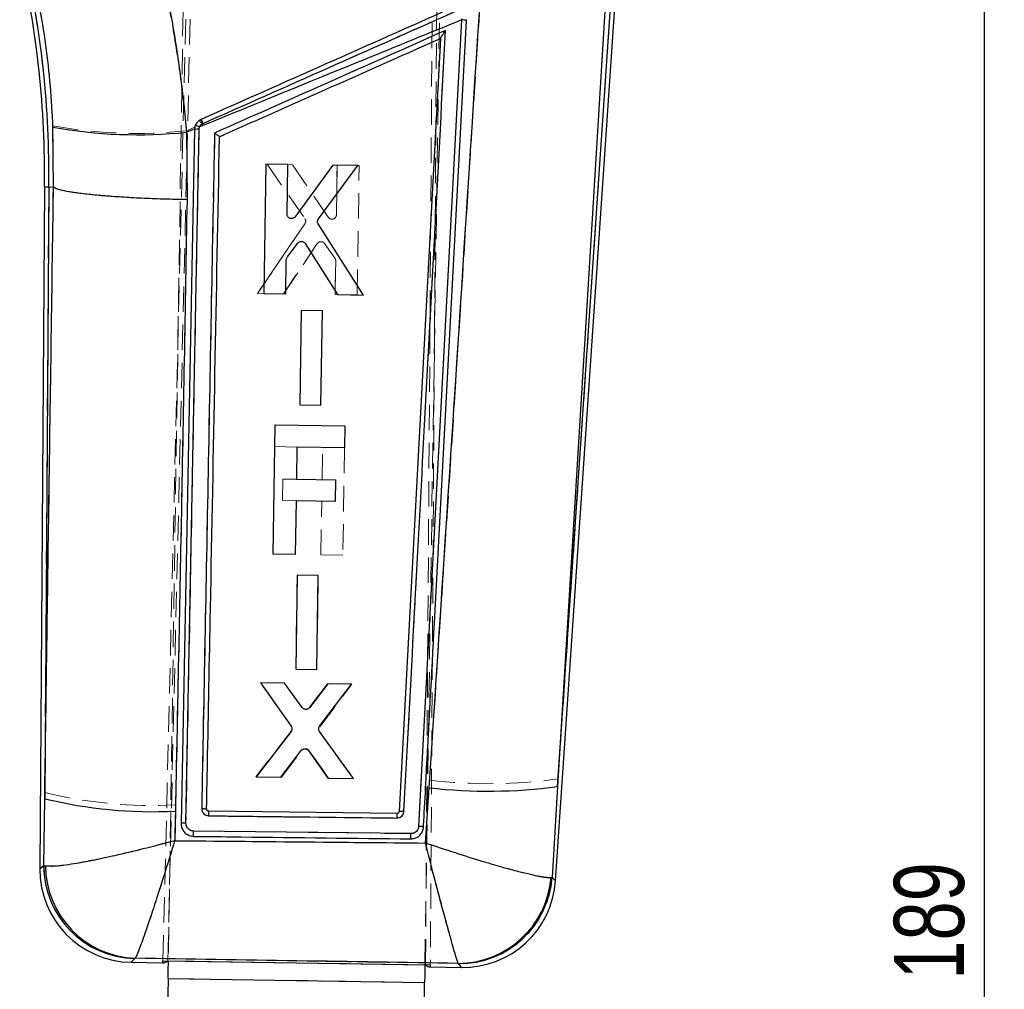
# Model space of a CAD drawing. Header units: millimetres. Extents: x 37 to 389, y 20 to 288.
# Tile 15 of 20: x 167 to 216, y 201 to 249. Entities that reach past the tile are written whole.
import ezdxf

# ---------------------------------------------------------------- set-up
doc = ezdxf.new("R2010")
doc.units = ezdxf.units.MM
doc.linetypes.add('HIDDEN', pattern=[1.905, 1.27, -0.635])
doc.layers.add('FORMATO', color=179, linetype='Continuous')
doc.styles.add('SLDTEXTSTYLE0', font='TXT', dxfattribs={"width": 0.75})
doc.dimstyles.new('SLDDIMSTYLE1', dxfattribs={"dimtxt": 3.5, "dimasz": 3.302, "dimexe": 0, "dimexo": 0.0625, "dimgap": 0.875, "dimtad": 1, "dimdec": 0, "dimlfac": 1.25, "dimrnd": 1e-09, "dimzin": 12, "dimdsep": 46, "dimtxsty": 'SLDTEXTSTYLE0', "dimsah": 1, "dimcen": 0.09, "dimadec": 0, "dimazin": 3, "dimtfac": 1, "dimtdec": 0, "dimtofl": 0, "dimtmove": 0, "dimatfit": 3, "dimfxl": 0, "dimfrac": 2, "dimtolj": 1, "dimtzin": 12, "dimarcsym": 0})

# ---------------------------------------------------------------- blocks, each defined once
blk = doc.blocks.new('_D_2')
at = {"layer": 'FORMATO'}
for p, q in [((182.514, 282.582), (216.463, 282.582)), ((215.463, 282.582), (215.463, 131.434)), ((179.526, 131.434), (216.463, 131.434))]:
    blk.add_line(p, q, dxfattribs=at)
for points in [[(215.463, 282.582), (214.955, 279.28), (215.971, 279.28)], [(215.463, 131.434), (215.971, 134.736), (214.955, 134.736)]]:
    blk.add_solid(points, dxfattribs=at)
at = {"layer": 'FORMATO', "insert": (210.951, 201.182), "char_height": 3.5, "attachment_point": 1, "rotation": 90, "style": 'SLDTEXTSTYLE0'}
blk.add_mtext('189', dxfattribs=at)

msp = doc.modelspace()

# ---------------------------------------------------------------- linework, layer by layer
at = {"color": 7, "linetype": 'HIDDEN', "lineweight": 18}
for p, q in [((174.481434, 202.122947), (176.207654, 273.753872)), ((174.719813, 202.119281), (176.427491, 273.890032)), ((187.581434, 201.921617), (188.010163, 263.644221)), ((188.226325, 263.131072), (187.819813, 201.917951)), ((175.626243, 259.041538), (174.751415, 202.118795)), ((187.549903, 201.9221), (188.424731, 258.844843)), ((196.979577, 252.199014), (194.197989, 211.191442)), ((168.987088, 243.769868), (169.01116, 240.719946)), ((175.660718, 243.524363), (176.06493, 243.703534)), ((176.479063, 243.893339), (176.426039, 243.863597)), ((179.677763, 241.864582), (181.562809, 239.142724)), ((180.931405, 241.845187), (179.677763, 241.864582)), ((182.729889, 239.209571), (180.931405, 241.845187)), ((183.171948, 241.810527), (183.134059, 239.331194)), ((183.134059, 239.331194), (183.171948, 241.810527)), ((184.270475, 241.793527), (183.171948, 241.810527)), ((184.171891, 235.338094), (184.270475, 241.793527)), ((168.781277, 240.722474), (168.564376, 240.724858)), ((168.580654, 210.512479), (168.781277, 240.722474)), ((168.781277, 240.722474), (169.01116, 240.719946)), ((169.01116, 240.719946), (169.011579, 240.719738)), ((181.563676, 238.892706), (179.190066, 235.415091)), ((179.190066, 235.415091), (181.563676, 238.892706)), ((182.729889, 239.209571), (182.773504, 239.164539)), ((180.494433, 235.394933), (182.181969, 237.897005)), ((182.181969, 237.897005), (180.494433, 235.394933)), ((182.547665, 237.90132), (183.058872, 237.177189)), ((183.058872, 237.177189), (182.547665, 237.90132)), ((183.099143, 237.046852), (183.073279, 235.355069)), ((183.073279, 235.355069), (183.099143, 237.046852)), ((179.190066, 235.415091), (180.494433, 235.394933)), ((180.494433, 235.394933), (179.190066, 235.415091)), ((183.073279, 235.355069), (184.171891, 235.338094)), ((181.382596, 234.556623), (181.310818, 229.862328)), ((182.432901, 234.540381), (181.382596, 234.556623)), ((182.361191, 229.846098), (182.432901, 234.540381)), ((181.310818, 229.862328), (182.361191, 229.846098)), ((181.163979, 227.751704), (180.066336, 227.768578)), ((182.417063, 226.124724), (182.441764, 227.73207)), ((183.540378, 227.715155), (183.457888, 222.347703)), ((180.445511, 225.080445), (180.462021, 226.154771)), ((180.462021, 226.154771), (181.139595, 226.144358)), ((181.123091, 225.070032), (180.445511, 225.080445)), ((182.359273, 222.364589), (182.400551, 225.050398)), ((183.457888, 222.347703), (182.359273, 222.364589)), ((181.179761, 221.3582), (181.10796, 216.66384)), ((181.10796, 216.66384), (181.179761, 221.3582)), ((182.230067, 221.341958), (181.179761, 221.3582)), ((182.158341, 216.647609), (182.230067, 221.341958)), ((181.10796, 216.66384), (182.158341, 216.647609)), ((179.358421, 215.985729), (180.884249, 213.84476)), ((180.539423, 215.967472), (179.358421, 215.985729)), ((181.420323, 214.750429), (180.539423, 215.967472)), ((181.775161, 214.745911), (182.69209, 215.934195)), ((182.69209, 215.934195), (181.775161, 214.745911)), ((182.300004, 213.798293), (183.897849, 215.915551)), ((183.897849, 215.915551), (182.69209, 215.934195)), ((180.879337, 213.582399), (179.117846, 211.293926)), ((183.970162, 211.218961), (182.297254, 213.535883)), ((180.395115, 211.274197), (181.406204, 212.614067)), ((181.764225, 212.609162), (182.74144, 211.237945)), ((182.74144, 211.237945), (181.764225, 212.609162)), ((179.117846, 211.293926), (180.395115, 211.274197)), ((182.74144, 211.237945), (183.970162, 211.218961)), ((187.787286, 211.133226), (187.576637, 207.994094)), ((193.899948, 206.275835), (194.197989, 211.191442)), ((168.580654, 210.512479), (168.525543, 206.871059)), ((175.065091, 208.10838), (175.104044, 209.893014)), ((176.007634, 208.592471), (186.848568, 208.462801)), ((168.609966, 206.844409), (168.525543, 206.871059)), ((193.899948, 206.275835), (193.847624, 206.264867)), ((173.067848, 202.227669), (173.092457, 202.244144)), ((174.75137, 202.115848), (187.549859, 201.919152)), ((174.751386, 202.1169), (187.549875, 201.920204)), ((189.211804, 201.986652), (189.225976, 201.974957)), ((174.737847, 201.235967), (187.536336, 201.039272))]:
    msp.add_line(p, q, dxfattribs=at)
at = {"color": 7, "linetype": 'Continuous', "lineweight": 25}
for p, q in [((194.070418, 206.105568), (197.196121, 252.186229)), ((194.172002, 210.808309), (196.979577, 252.199014)), ((189.385855, 249.109521), (189.383064, 249.059328)), ((196.53372, 249.499991), (194.172002, 210.808309)), ((189.383064, 249.059328), (187.237468, 208.82711)), ((189.633399, 249.027582), (189.63609, 249.07802)), ((188.326377, 248.133179), (186.264, 209.569462)), ((188.326377, 248.133179), (188.326422, 248.134031)), ((169.013818, 240.719917), (168.992143, 243.709453)), ((176.286379, 243.602802), (176.311001, 243.720826)), ((176.050478, 243.586566), (175.384751, 208.968743)), ((175.626658, 208.985539), (176.286379, 243.602802)), ((176.051712, 243.6147), (175.661333, 243.454894)), ((175.661333, 243.454894), (175.679532, 240.090229)), ((176.051712, 243.6147), (176.050478, 243.586566)), ((179.609232, 241.865166), (179.509393, 235.409751)), ((180.707764, 241.848393), (179.609232, 241.865166)), ((180.669444, 239.369067), (180.707764, 241.848393)), ((182.948313, 241.814192), (181.069686, 239.235081)), ((182.234161, 239.132406), (184.20196, 241.795047)), ((184.20196, 241.795047), (182.948313, 241.814192)), ((168.564376, 240.724858), (168.338439, 206.702902)), ((168.781277, 240.722474), (168.578622, 210.206475)), ((168.781277, 240.722474), (169.013818, 240.719917)), ((169.014237, 240.719708), (169.013818, 240.719917)), ((184.491233, 235.333618), (182.225611, 238.882532)), ((180.678404, 237.213775), (181.21162, 237.921854)), ((181.577013, 237.906303), (183.186861, 235.353549)), ((180.60801, 235.39296), (180.634146, 237.084737)), ((179.509393, 235.409751), (180.60801, 235.39296)), ((183.186861, 235.353549), (184.491233, 235.333618)), ((181.383029, 234.556516), (181.31045, 229.862245)), ((182.433338, 234.540476), (181.383029, 234.556516)), ((182.360826, 229.846193), (182.433338, 234.540476)), ((181.31045, 229.862245), (182.360826, 229.846193)), ((179.983845, 222.401091), (180.083058, 228.856578)), ((180.083058, 228.856578), (183.5571, 228.80319)), ((183.5571, 228.80319), (183.540379, 227.715184)), ((181.164949, 227.751692), (181.140248, 226.144352)), ((183.540379, 227.715184), (181.164949, 227.751692)), ((181.140248, 226.144352), (183.095288, 226.114305)), ((183.095288, 226.114305), (183.078777, 225.039979)), ((181.123736, 225.070026), (181.08246, 222.384211)), ((183.078777, 225.039979), (181.123736, 225.070026)), ((181.08246, 222.384211), (179.983845, 222.401091)), ((181.180178, 221.358093), (181.107613, 216.663762)), ((182.230488, 221.342047), (181.180178, 221.358093)), ((182.157997, 216.647705), (182.230488, 221.342047)), ((181.107613, 216.663762), (182.157997, 216.647705)), ((180.552191, 215.967079), (179.34643, 215.985503)), ((179.34643, 215.985503), (180.878457, 213.820138)), ((181.432173, 214.751186), (180.552191, 215.967079)), ((182.704867, 215.934189), (181.786984, 214.74479)), ((182.294973, 213.823076), (183.885872, 215.916147)), ((183.885872, 215.916147), (182.704867, 215.934189)), ((180.873142, 213.55777), (179.129825, 211.293348)), ((183.982153, 211.21917), (182.29182, 213.560691)), ((180.358551, 211.274566), (181.377442, 212.615105)), ((181.735445, 212.609007), (182.704882, 211.238696)), ((179.129825, 211.293348), (180.358551, 211.274566)), ((182.704882, 211.238696), (183.982153, 211.21917)), ((194.172002, 210.808309), (193.897561, 206.278225)), ((187.573936, 207.994749), (187.758418, 210.748549)), ((168.528059, 206.873324), (168.578622, 210.206475)), ((175.098693, 209.586324), (175.066579, 208.110352)), ((176.657464, 209.67265), (176.656567, 209.688642)), ((186.15304, 209.466501), (176.764422, 209.576472)), ((186.264, 209.569462), (186.264021, 209.56985)), ((186.848367, 208.462866), (176.007374, 208.592494)), ((168.528059, 206.873324), (168.612726, 206.846776)), ((193.897561, 206.278225), (193.844653, 206.267204)), ((172.895613, 202.044313), (174.480061, 202.019962)), ((173.094846, 202.246704), (173.070164, 202.230137)), ((174.481434, 202.122947), (187.819813, 201.917951)), ((174.719768, 202.117386), (174.719813, 202.119281)), ((174.719768, 202.117386), (174.751386, 202.1169)), ((174.751415, 202.118795), (174.75137, 202.115848)), ((174.75137, 202.115848), (187.549859, 201.919152)), ((189.223794, 201.977538), (189.209465, 201.98937)), ((187.549859, 201.919152), (187.549903, 201.9221)), ((187.549875, 201.920204), (187.581421, 201.919719)), ((187.581421, 201.919719), (187.581434, 201.921617)), ((187.818021, 201.814975), (189.381506, 201.790946)), ((174.737847, 201.235967), (174.510028, 186.412357)), ((174.737847, 201.235967), (187.536336, 201.039272)), ((187.308516, 186.215659), (187.536336, 201.039272))]:
    msp.add_line(p, q, dxfattribs=at)
at = {"color": 8, "linetype": 'Continuous', "lineweight": 25}
msp.add_line((168.564376, 240.724858), (168.781277, 240.722474), dxfattribs=at)
at = {"color": 7, "linetype": 'Continuous', "lineweight": 25, "flags": 128}
for points in [[(175.384747, 208.968481), (175.384852, 208.952876), (175.384959, 208.937272)], [(174.478953, 202.01998), (174.479234, 202.031635), (174.480061, 202.065962), (174.481434, 202.122947)], [(174.737847, 201.235967), (174.739505, 201.343878), (174.741177, 201.452618), (174.742859, 201.562067), (174.74455, 201.672112), (174.746249, 201.782628), (174.747953, 201.893502), (174.749661, 202.004617), (174.75137, 202.115848)], [(187.549859, 201.919152), (187.548149, 201.807918), (187.546442, 201.696806), (187.544737, 201.585933), (187.543038, 201.475414), (187.541347, 201.365372), (187.539665, 201.255923), (187.537994, 201.147183), (187.536336, 201.039272)], [(187.819813, 201.917951), (187.819434, 201.860951), (187.819206, 201.826616), (187.819129, 201.814961)]]:
    msp.add_lwpolyline(points, dxfattribs=at)
at = {"color": 8, "linetype": 'Continuous', "lineweight": 25, "flags": 128}
for points in [[(168.338439, 206.702902), (168.3598, 206.722101), (168.528059, 206.873324)], [(193.897561, 206.278225), (194.050936, 206.125029), (194.070418, 206.105568)], [(173.070164, 202.230137), (172.915276, 202.065246), (172.895613, 202.044313)], [(189.381506, 201.790946), (189.363729, 201.811977), (189.223794, 201.977538)]]:
    msp.add_lwpolyline(points, dxfattribs=at)
at = {"color": 7, "linetype": 'HIDDEN', "lineweight": 18, "flags": 128}
for points in [[(168.525543, 206.871059), (168.35896, 206.721344), (168.338439, 206.702902)], [(194.070418, 206.105568), (194.051731, 206.12423), (193.899948, 206.275835)], [(172.895613, 202.044313), (172.914504, 202.064424), (173.067848, 202.227669)], [(189.225976, 201.974957), (189.364458, 201.811116), (189.381506, 201.790946)]]:
    msp.add_lwpolyline(points, dxfattribs=at)
at = {"color": 7, "linetype": 'Continuous', "lineweight": 25}
for centre, radius, start, end in [((121.078166, 241.45442), 47.491815, 359.1203525, 13.1195083), ((121.078166, 241.45442), 47.708726, 359.1209337, 13.1195083), ((189.396347, 248.161174), 0.898252, 74.6982364, 90.8473551), ((173.220628, 267.001144), 23.672409, 259.7103174, 275.9179047), ((175.938246, 242.962823), 0.844697, 63.8139117, 79.4029196), ((168.210917, 240.276325), 9.024849, 23.6239338, 25.0334187), ((176.215925, 242.904594), 0.701754, 84.2379839, 103.6365642), ((190.718341, 237.273182), 26.689273, 263.6326233, 277.4350715), ((173.973879, 232.345452), 22.786906, 256.3040167, 272.8294033), ((191.943144, 209.246139), 5.794296, 177.8204695, 180.0422846), ((173.177061, 206.877911), 4.649004, 180.0565418, 268.6824553), ((172.966737, 206.672166), 4.6284, 179.4688286, 269.256921), ((173.277667, 206.90847), 4.66535, 180.7576962, 267.7541694), ((189.199828, 206.649926), 4.660566, 270.1184772, 355.2896129), ((189.262395, 206.625538), 4.64816, 269.5241829, 355.7148299), ((189.45263, 206.418799), 4.6284, 268.935594, 356.2916204)]:
    msp.add_arc(centre, radius, start, end, dxfattribs=at)
at = {"color": 7, "linetype": 'HIDDEN', "lineweight": 18}
for centre, radius, start, end in [((121.078166, 241.45442), 47.708726, 359.1209337, 13.1195083), ((173.186742, 267.101838), 23.706916, 259.7962662, 275.9901073), ((174.410361, 242.531562), 2.416045, 33.4582084, 38.7265034), ((167.224851, 239.838416), 10.103605, 23.6616208, 24.9172903), ((176.215801, 242.904104), 0.702201, 84.2456335, 103.6173428), ((182.366731, 237.770363), 0.223998, 109.9237185, 145.5721231), ((182.879008, 237.050226), 0.22016, 359.1223663, 35.2180034), ((181.58425, 212.476673), 0.224896, 103.7990759, 142.3433063), ((190.766775, 236.034291), 25.078685, 263.1768244, 277.8637576), ((173.978052, 232.693157), 22.827929, 256.323576, 272.8272714), ((194.536036, 209.196897), 8.38733, 178.1579529, 179.6932704), ((173.174275, 206.875184), 4.648734, 180.0508512, 268.688171), ((173.27447, 206.905495), 4.664903, 180.7502934, 267.7638943), ((189.203171, 206.646772), 4.660128, 270.1061479, 355.2992506), ((189.265025, 206.622676), 4.647883, 269.5186234, 355.7204095)]:
    msp.add_arc(centre, radius, start, end, dxfattribs=at)
at = {"color": 7, "linetype": 'Continuous', "lineweight": 25}
for centre, major_axis, start_param, end_param in [((175.853403, 259.007986), (1.375786, 56.987977), 3.141928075, 3.201772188), ((188.196576, 258.818288), (0.376111, 57.00334), 3.08141312, 3.141257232)]:
    msp.add_ellipse(centre, major_axis=major_axis, ratio=0.069924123, start_param=start_param, end_param=end_param, dxfattribs=at)
at = {"color": 7, "linetype": 'HIDDEN', "lineweight": 18}
for points, knots in [([(175.660718, 243.524363), (175.562117, 244.447687), (175.364919, 246.294297), (174.913772, 249.076006), (174.356296, 251.856298), (173.885348, 253.681847), (173.649876, 254.594614)], [0, 0, 0, 0, 0.2468890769, 0.4937675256, 0.7468859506, 1, 1, 1, 1]), ([(167.811939, 252.096178), (167.965881, 251.43081), (168.27377, 250.100055), (168.616494, 248.027585), (168.87073, 245.912183), (168.948301, 244.483997), (168.987088, 243.769868)], [0, 0, 0, 0, 0.245832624, 0.491672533, 0.745823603, 1, 1, 1, 1]), ([(194.197989, 211.191442), (194.431941, 215.018436), (195.224765, 227.987508), (196.016072, 240.955413), (196.573875, 250.096669)], [0, 0, 0, 0, 0.295086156, 1, 1, 1, 1]), ([(190.315279, 250.01901), (189.730347, 240.881376), (188.900588, 227.919137), (188.040934, 214.957618), (187.787286, 211.133226)], [0, 0, 0, 0, 0.704942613, 1, 1, 1, 1]), ([(176.426039, 243.863597), (179.793696, 245.356069), (183.995921, 247.218405), (188.198165, 249.08073), (189.032737, 249.45059)], [0, 0, 0, 0, 0.801398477, 1, 1, 1, 1]), ([(188.92932, 249.423768), (186.854288, 248.501995), (182.704225, 246.658448), (178.554116, 244.815042), (176.479063, 243.893339)], [0, 0, 0, 0, 0.50000031, 1, 1, 1, 1]), ([(187.237453, 208.82717), (187.596006, 215.541293), (188.313109, 228.969489), (189.028088, 242.396312), (189.385576, 249.109699)], [0, 0, 0, 0, 0.500001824, 1, 1, 1, 1]), ([(177.053343, 243.413921), (178.937648, 244.250909), (182.781006, 245.958088), (186.624323, 247.665393), (188.583355, 248.535647)], [0, 0, 0, 0, 0.490275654, 1, 1, 1, 1]), ([(188.583355, 248.535647), (188.233733, 241.970166), (187.542192, 228.983896), (186.848708, 215.996596), (186.50583, 209.575298)], [0, 0, 0, 0, 0.505570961, 1, 1, 1, 1]), ([(188.583355, 248.535647), (188.582792, 248.534831), (188.547221, 248.483266), (188.479649, 248.383734), (188.399237, 248.261008), (188.351451, 248.183613), (188.330106, 248.145732), (188.327551, 248.137631), (188.326424, 248.134055)], [0, 0, 0, 0, 0.00531399, 0.335581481, 0.64050239, 0.809013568, 0.91569306, 1, 1, 1, 1]), ([(176.426039, 243.863597), (176.403405, 243.845023), (176.352478, 243.803233), (176.299255, 243.711857), (176.290556, 243.639129), (176.286206, 243.602767)], [0, 0, 0, 0, 0.285716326, 0.642871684, 1, 1, 1, 1]), ([(176.286206, 243.602767), (176.176594, 237.832612), (175.957372, 226.292472), (175.736873, 214.754592), (175.626626, 208.985736)], [0, 0, 0, 0, 0.500007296, 1, 1, 1, 1]), ([(176.411174, 209.714057), (176.517891, 215.297389), (176.732584, 226.529791), (176.946007, 237.763961), (177.053343, 243.413921)], [0, 0, 0, 0, 0.497073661, 1, 1, 1, 1]), ([(177.053343, 243.413921), (177.054163, 243.413381), (177.05969, 243.40974), (177.092973, 243.387683), (177.149638, 243.34943), (177.215879, 243.303028), (177.263818, 243.267822), (177.294175, 243.243727), (177.299189, 243.237527), (177.301531, 243.234631)], [0, 0, 0, 0, 0.007091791, 0.047796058, 0.287840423, 0.495433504, 0.676737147, 0.848985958, 1, 1, 1, 1]), ([(169.011579, 240.719738), (168.934292, 235.265736), (168.791594, 225.19569), (168.646955, 215.127618), (168.580654, 210.512479)], [0, 0, 0, 0, 0.541606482, 1, 1, 1, 1]), ([(169.011579, 240.719738), (169.061205, 240.687861), (169.160457, 240.624108), (169.535336, 240.528622), (170.069048, 240.43678), (170.756865, 240.350817), (171.580619, 240.273529), (172.513109, 240.206733), (173.531564, 240.152773), (174.544996, 240.115001), (175.269207, 240.097762), (175.627322, 240.091971), (175.6812, 240.091099)], [0, 0, 0, 0, 0.111332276, 0.222664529, 0.333996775, 0.445329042, 0.556661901, 0.667994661, 0.779328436, 0.890662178, 0.983550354, 1, 1, 1, 1]), ([(175.104044, 209.893014), (175.199709, 214.511745), (175.408175, 224.576458), (175.585338, 234.643732), (175.6812, 240.091099)], [0, 0, 0, 0, 0.45890343, 1, 1, 1, 1]), ([(183.134059, 239.331194), (183.131141, 239.306138), (183.125304, 239.256022), (183.085514, 239.190356), (183.031985, 239.142974), (182.989477, 239.127737), (182.970593, 239.120968)], [0, 0, 0, 0, 0.263731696, 0.527502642, 0.790106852, 1, 1, 1, 1]), ([(183.121308, 239.263847), (183.122302, 239.265755), (183.13294, 239.286165), (183.133527, 239.309783), (183.134059, 239.331194)], [0, 0, 0, 0, 0.093479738, 1, 1, 1, 1]), ([(181.562809, 239.142724), (181.574969, 239.120724), (181.599288, 239.076724), (181.605148, 239.000379), (181.590595, 238.937377), (181.570688, 238.904342), (181.563676, 238.892706)], [0, 0, 0, 0, 0.282129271, 0.564251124, 0.8465127, 1, 1, 1, 1]), ([(182.970593, 239.120968), (182.946095, 239.116777), (182.897101, 239.108395), (182.823853, 239.127646), (182.766372, 239.163364), (182.740469, 239.19617), (182.729889, 239.209571)], [0, 0, 0, 0, 0.270668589, 0.541319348, 0.812648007, 1, 1, 1, 1]), ([(182.2904, 237.980952), (182.267349, 237.970252), (182.224677, 237.950444), (182.195421, 237.913837), (182.181969, 237.897005)], [0, 0, 0, 0, 0.540196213, 1, 1, 1, 1]), ([(182.357314, 237.993135), (182.355176, 237.993381), (182.332521, 237.995985), (182.310417, 237.988096), (182.2904, 237.980952)], [0, 0, 0, 0, 0.09437059, 1, 1, 1, 1]), ([(182.2904, 237.980952), (182.314709, 237.987182), (182.363327, 237.999642), (182.438576, 237.986258), (182.503342, 237.953088), (182.53364, 237.917701), (182.547665, 237.90132)], [0, 0, 0, 0, 0.258722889, 0.517434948, 0.776612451, 1, 1, 1, 1]), ([(181.634233, 214.663108), (181.608873, 214.661773), (181.558155, 214.659104), (181.485949, 214.687304), (181.442158, 214.722761), (181.423446, 214.746475), (181.420326, 214.750429)], [0, 0, 0, 0, 0.312168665, 0.624308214, 0.937352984, 1, 1, 1, 1]), ([(181.530609, 212.695076), (181.555485, 212.698628), (181.605234, 212.705733), (181.678756, 212.684229), (181.732128, 212.648811), (181.756023, 212.619294), (181.764225, 212.609162)], [0, 0, 0, 0, 0.283624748, 0.567229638, 0.851448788, 1, 1, 1, 1]), ([(176.411174, 209.714057), (176.443298, 209.713163), (176.507546, 209.711374), (176.588784, 209.704978), (176.644968, 209.696997), (176.652742, 209.691397), (176.656567, 209.688642)], [0, 0, 0, 0, 0.252011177, 0.504023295, 0.756035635, 1, 1, 1, 1]), ([(176.75593, 209.354164), (176.716222, 209.359184), (176.636802, 209.369223), (176.53237, 209.433043), (176.454662, 209.524876), (176.415305, 209.624361), (176.412325, 209.689058), (176.411174, 209.714057)], [0, 0, 0, 0, 0.215727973, 0.431473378, 0.647453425, 0.863777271, 1, 1, 1, 1]), ([(176.764422, 209.576484), (176.764043, 209.57323), (176.763285, 209.566721), (176.761141, 209.516218), (176.758573, 209.443363), (176.75681, 209.38387), (176.755928, 209.354123)], [0, 0, 0, 0, 0.249997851, 0.500002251, 0.749997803, 1, 1, 1, 1]), ([(186.148826, 209.241804), (185.986441, 209.243741), (185.174517, 209.253425), (182.043537, 209.290837), (179.074966, 209.326367), (176.755929, 209.354123)], [0, 0, 0, 0, 0.0518638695, 0.2593193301, 1, 1, 1, 1]), ([(186.50583, 209.575298), (186.50359, 209.55471), (186.497073, 209.49479), (186.456153, 209.401025), (186.375326, 209.312276), (186.268663, 209.252304), (186.188861, 209.245307), (186.148826, 209.241798)], [0, 0, 0, 0, 0.115648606, 0.336591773, 0.557290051, 0.777904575, 1, 1, 1, 1]), ([(186.264021, 209.56985), (186.267767, 209.572061), (186.275259, 209.576484), (186.331159, 209.579575), (186.410899, 209.579566), (186.474186, 209.57672), (186.50583, 209.575298)], [0, 0, 0, 0, 0.2500017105, 0.5000009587, 0.750000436, 1, 1, 1, 1]), ([(175.384749, 208.968612), (175.388423, 208.971348), (175.395772, 208.97682), (175.451645, 208.982913), (175.531485, 208.986491), (175.594914, 208.986071), (175.626629, 208.985861)], [0, 0, 0, 0, 0.2500002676, 0.5000003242, 0.7500000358, 1, 1, 1, 1]), ([(175.626627, 208.985736), (175.628855, 208.950284), (175.633811, 208.871457), (175.687204, 208.758271), (175.77787, 208.663516), (175.890122, 208.604206), (175.970516, 208.596185), (176.007634, 208.592483)], [0, 0, 0, 0, 0.175179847, 0.389517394, 0.60336472, 0.816877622, 1, 1, 1, 1]), ([(186.848568, 208.462795), (186.877389, 208.464448), (186.949513, 208.468587), (187.058738, 208.514287), (187.157383, 208.601014), (187.221148, 208.710663), (187.232319, 208.790454), (187.237459, 208.82717)], [0, 0, 0, 0, 0.147098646, 0.368115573, 0.589474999, 0.811094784, 1, 1, 1, 1]), ([(187.237472, 208.82739), (187.269548, 208.825353), (187.3337, 208.821277), (187.414691, 208.812505), (187.470632, 208.803303), (187.478202, 208.798076), (187.481929, 208.795502)], [0, 0, 0, 0, 0.2518987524, 0.5037974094, 0.7556969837, 1, 1, 1, 1]), ([(176.00501, 208.328523), (176.004985, 208.329707), (176.004916, 208.333012), (176.004905, 208.346634), (176.005029, 208.371678), (176.005297, 208.405404), (176.005703, 208.446198), (176.006238, 208.49233), (176.006881, 208.541899), (176.007383, 208.575614), (176.007634, 208.592471)], [0, 0, 0, 0, 0.073800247, 0.206117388, 0.338433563, 0.470744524, 0.603064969, 0.735371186, 0.867696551, 1, 1, 1, 1]), ([(186.848965, 208.462795), (186.848762, 208.446047), (186.848355, 208.412551), (186.847834, 208.363428), (186.847408, 208.317765), (186.847095, 208.277442), (186.846912, 208.244126), (186.846867, 208.219407), (186.846943, 208.205651), (186.847057, 208.202492), (186.8471, 208.201291)], [0, 0, 0, 0, 0.131335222, 0.262676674, 0.394030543, 0.52536471, 0.656705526, 0.788052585, 0.9193947, 1, 1, 1, 1]), ([(175.065091, 208.10838), (175.060312, 208.107084), (174.528151, 207.962835), (173.491509, 207.692883), (172.139538, 207.371861), (171.028627, 207.13436), (170.023502, 206.946596), (169.087739, 206.813103), (168.773812, 206.833673), (168.609966, 206.844409)], [0, 0, 0, 0, 0.001604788, 0.178681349, 0.346562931, 0.479529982, 0.612466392, 0.797737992, 1, 1, 1, 1]), ([(175.065091, 208.10838), (175.063648, 208.103661), (174.902939, 207.578084), (174.589503, 206.566208), (174.179132, 205.278957), (173.840657, 204.248869), (173.533057, 203.345319), (173.244619, 202.547413), (173.144638, 202.348144), (173.092457, 202.244144)], [0, 0, 0, 0, 0.001604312, 0.17868699, 0.346568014, 0.47953781, 0.612476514, 0.797748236, 1, 1, 1, 1]), ([(187.576637, 207.994094), (185.481002, 208.01452), (181.310495, 208.055169), (177.139971, 208.090702), (175.065091, 208.10838)], [0, 0, 0, 0, 0.502489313, 1, 1, 1, 1]), ([(187.576637, 207.994094), (187.577872, 207.989309), (187.710452, 207.475617), (187.968305, 206.48365), (188.304442, 205.209634), (188.581032, 204.177876), (188.791036, 203.40839), (188.955307, 202.82069), (189.076661, 202.400574), (189.166345, 202.106672), (189.196652, 202.026658), (189.211804, 201.986652)], [0, 0, 0, 0, 0.001589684, 0.170683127, 0.331495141, 0.459319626, 0.587119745, 0.691695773, 0.796260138, 0.898133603, 1, 1, 1, 1]), ([(187.576637, 207.994094), (187.581326, 207.992498), (188.084777, 207.821183), (189.065252, 207.49606), (190.347139, 207.094905), (191.405005, 206.78413), (192.210795, 206.564439), (192.843701, 206.409187), (193.313898, 206.31098), (193.664459, 206.257801), (193.786571, 206.262512), (193.847624, 206.264867)], [0, 0, 0, 0, 0.001589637, 0.170682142, 0.331493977, 0.459318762, 0.587118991, 0.691695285, 0.796259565, 0.898133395, 1, 1, 1, 1]), ([(173.092457, 202.244144), (175.780813, 202.200949), (181.15388, 202.114619), (186.527045, 202.029288), (189.211804, 201.986652)], [0, 0, 0, 0, 0.500339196, 1, 1, 1, 1])]:
    msp.add_open_spline(points, degree=3, knots=knots, dxfattribs=at)
at = {"color": 7, "linetype": 'Continuous', "lineweight": 25}
for points, knots in [([(173.746508, 254.392471), (173.966729, 253.512198), (174.407175, 251.75164), (174.938694, 249.028738), (175.375379, 246.258762), (175.566014, 244.389529), (175.661333, 243.454894)], [0, 0, 0, 0, 0.246887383, 0.493777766, 0.746883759, 1, 1, 1, 1]), ([(168.992143, 243.709453), (168.956481, 244.390268), (168.88516, 245.751846), (168.647488, 247.813854), (168.317353, 249.880315), (168.009719, 251.236439), (167.855905, 251.914491)], [0, 0, 0, 0, 0.2460096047, 0.492000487, 0.7460039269, 1, 1, 1, 1]), ([(188.837821, 249.627002), (186.762853, 248.705006), (182.612917, 246.861013), (178.46296, 245.017112), (176.387981, 244.095161)], [0, 0, 0, 0, 0.499999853, 1, 1, 1, 1]), ([(176.479442, 243.892868), (178.554644, 244.81421), (182.705051, 246.656893), (186.855429, 248.499688), (188.930618, 249.421086)], [0, 0, 0, 0, 0.499999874, 1, 1, 1, 1]), ([(187.758418, 210.748549), (187.802054, 211.403967), (188.660236, 224.294079), (189.485521, 237.18492), (190.268844, 249.420305)], [0, 0, 0, 0, 0.050846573, 1, 1, 1, 1]), ([(189.383064, 249.059328), (187.760994, 248.397999), (183.402595, 246.621049), (179.046122, 244.839398), (176.311001, 243.720826)], [0, 0, 0, 0, 0.372170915, 1, 1, 1, 1]), ([(187.48193, 208.795663), (187.490603, 208.957358), (187.533966, 209.765837), (187.716047, 213.161425), (188.426116, 226.411079), (189.0988, 239.012723), (189.633399, 249.027582)], [0, 0, 0, 0, 0.01205618, 0.06028098, 0.253180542, 1, 1, 1, 1]), ([(188.583528, 248.535725), (186.624436, 247.665436), (182.781118, 245.958117), (178.937759, 244.250925), (177.053513, 243.413957)], [0, 0, 0, 0, 0.5097398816, 1, 1, 1, 1]), ([(177.301538, 243.234631), (177.379601, 243.269314), (178.051294, 243.567753), (181.097517, 244.92119), (184.694396, 246.519366), (187.69764, 247.853809), (188.326377, 248.133179)], [0, 0, 0, 0, 0.0212418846, 0.1827758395, 0.8289118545, 1, 1, 1, 1]), ([(186.505855, 209.575363), (186.848758, 215.996651), (187.542294, 228.983988), (188.233881, 241.970229), (188.583528, 248.535725)], [0, 0, 0, 0, 0.494426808, 1, 1, 1, 1]), ([(188.326422, 248.134031), (188.327548, 248.137591), (188.330096, 248.145654), (188.351399, 248.183427), (188.399073, 248.260609), (188.479534, 248.383392), (188.547215, 248.483085), (188.582965, 248.534908), (188.583528, 248.535725)], [0, 0, 0, 0, 0.084205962, 0.19068915, 0.358766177, 0.662831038, 0.994687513, 1, 1, 1, 1]), ([(176.387981, 244.095161), (176.332228, 244.063551), (176.220724, 244.000332), (176.105569, 243.842402), (176.060148, 243.706154), (176.053019, 243.628871), (176.051712, 243.6147)], [0, 0, 0, 0, 0.309934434, 0.619853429, 0.930294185, 1, 1, 1, 1]), ([(176.311001, 243.720826), (176.314895, 243.729451), (176.333636, 243.770969), (176.384118, 243.838876), (176.447652, 243.874863), (176.479442, 243.892868)], [0, 0, 0, 0, 0.115849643, 0.557611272, 1, 1, 1, 1]), ([(177.053513, 243.413957), (176.946159, 237.764005), (176.732699, 226.529855), (176.517955, 215.297421), (176.411212, 209.714075)], [0, 0, 0, 0, 0.502926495, 1, 1, 1, 1]), ([(176.656567, 209.688642), (176.658393, 209.782902), (176.672756, 210.52418), (176.737228, 213.853569), (176.951519, 224.940607), (177.151292, 235.381891), (177.301538, 243.234631)], [0, 0, 0, 0, 0.008430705, 0.06630003, 0.297777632, 1, 1, 1, 1]), ([(177.053513, 243.413957), (177.054334, 243.413417), (177.05978, 243.409829), (177.092991, 243.38782), (177.149596, 243.349605), (177.21586, 243.303171), (177.263809, 243.26792), (177.294198, 243.243762), (177.299199, 243.237541), (177.301538, 243.234631)], [0, 0, 0, 0, 0.007091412, 0.047096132, 0.287224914, 0.494901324, 0.676265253, 0.848547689, 1, 1, 1, 1]), ([(168.578622, 210.206475), (168.64763, 215.007231), (168.793817, 225.177307), (168.938076, 235.349349), (169.014237, 240.719708)], [0, 0, 0, 0, 0.472047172, 1, 1, 1, 1]), ([(175.679532, 240.090229), (175.625656, 240.091102), (175.26897, 240.096883), (174.546242, 240.114128), (173.534209, 240.1519), (172.515756, 240.205931), (171.583268, 240.272818), (170.759515, 240.35021), (170.0717, 240.43631), (169.537991, 240.528285), (169.163113, 240.623922), (169.063863, 240.687779), (169.014237, 240.719708)], [0, 0, 0, 0, 0.016456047, 0.108947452, 0.220330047, 0.331712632, 0.443094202, 0.554475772, 0.66585683, 0.777237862, 0.888618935, 1, 1, 1, 1]), ([(175.679532, 240.090229), (175.585588, 234.726625), (175.407474, 224.557403), (175.197785, 214.390736), (175.098693, 209.586324)], [0, 0, 0, 0, 0.527435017, 1, 1, 1, 1]), ([(180.826373, 239.153924), (180.803253, 239.163522), (180.757018, 239.182716), (180.705151, 239.238513), (180.673959, 239.30299), (180.67085, 239.348497), (180.669444, 239.369067)], [0, 0, 0, 0, 0.260971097, 0.521899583, 0.783892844, 1, 1, 1, 1]), ([(181.069686, 239.235081), (181.053029, 239.216416), (181.01971, 239.179083), (180.950003, 239.148318), (180.8829, 239.14062), (180.842576, 239.15011), (180.826373, 239.153924)], [0, 0, 0, 0, 0.272812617, 0.545680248, 0.817441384, 1, 1, 1, 1]), ([(182.225611, 238.882532), (182.214298, 238.904895), (182.191673, 238.94962), (182.188649, 239.025986), (182.20549, 239.088498), (182.226656, 239.120913), (182.234161, 239.132406)], [0, 0, 0, 0, 0.281518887, 0.56301486, 0.845059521, 1, 1, 1, 1]), ([(181.21162, 237.921854), (181.228886, 237.940296), (181.263421, 237.977184), (181.334497, 238.006537), (181.40682, 238.013199), (181.451013, 237.999711), (181.471213, 237.993546)], [0, 0, 0, 0, 0.2607417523, 0.5215370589, 0.7812986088, 1, 1, 1, 1]), ([(181.471213, 237.993546), (181.494021, 237.982081), (181.536066, 237.960946), (181.564159, 237.923456), (181.577013, 237.906303)], [0, 0, 0, 0, 0.542460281, 1, 1, 1, 1]), ([(180.634146, 237.084737), (180.636709, 237.109676), (180.641489, 237.156196), (180.666706, 237.195529), (180.678404, 237.213775)], [0, 0, 0, 0, 0.5361101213, 1, 1, 1, 1]), ([(181.570489, 214.664086), (181.546148, 214.671314), (181.497467, 214.685769), (181.453931, 214.723157), (181.435354, 214.747089), (181.432173, 214.751186)], [0, 0, 0, 0, 0.453202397, 0.906387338, 1, 1, 1, 1]), ([(181.786979, 214.744796), (181.769239, 214.726669), (181.733414, 214.69006), (181.66059, 214.661763), (181.604275, 214.658554), (181.574945, 214.663356), (181.570489, 214.664086)], [0, 0, 0, 0, 0.312390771, 0.630866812, 0.943912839, 1, 1, 1, 1]), ([(180.878457, 213.820138), (180.890833, 213.798317), (180.915584, 213.754678), (180.922218, 213.678555), (180.907436, 213.610191), (180.883427, 213.573492), (180.873142, 213.55777)], [0, 0, 0, 0, 0.2663694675, 0.5327060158, 0.7998084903, 1, 1, 1, 1]), ([(182.29182, 213.560691), (182.279258, 213.582329), (182.254136, 213.625602), (182.246749, 213.701447), (182.260854, 213.770058), (182.284678, 213.807079), (182.294973, 213.823076)], [0, 0, 0, 0, 0.265578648, 0.531099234, 0.797389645, 1, 1, 1, 1]), ([(181.377442, 212.615105), (181.394794, 212.63349), (181.429503, 212.670263), (181.500836, 212.699396), (181.564552, 212.704735), (181.601276, 212.696546), (181.613588, 212.693801)], [0, 0, 0, 0, 0.2858642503, 0.5717807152, 0.8564429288, 1, 1, 1, 1]), ([(181.613588, 212.693801), (181.637557, 212.684808), (181.685407, 212.666854), (181.718786, 212.628266), (181.735445, 212.609007)], [0, 0, 0, 0, 0.500910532, 1, 1, 1, 1]), ([(176.411212, 209.714075), (176.443332, 209.713181), (176.507573, 209.711393), (176.588796, 209.704989), (176.644977, 209.697001), (176.652745, 209.691398), (176.656567, 209.688642)], [0, 0, 0, 0, 0.251989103, 0.5039777, 0.755967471, 1, 1, 1, 1]), ([(176.411212, 209.714075), (176.412363, 209.689074), (176.415343, 209.624377), (176.454704, 209.524891), (176.532406, 209.43307), (176.637973, 209.368521), (176.71881, 209.358957), (176.75987, 209.354099)], [0, 0, 0, 0, 0.1352916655, 0.3501090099, 0.5645927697, 0.7788415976, 1, 1, 1, 1]), ([(176.764423, 209.576484), (176.751951, 209.578055), (176.727008, 209.581198), (176.694253, 209.601212), (176.669883, 209.62999), (176.659966, 209.655879), (176.657804, 209.670371), (176.657464, 209.67265)], [0, 0, 0, 0, 0.239254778, 0.478511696, 0.717417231, 0.955567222, 1, 1, 1, 1]), ([(176.75987, 209.354099), (176.760265, 209.383848), (176.761056, 209.443346), (176.762368, 209.516208), (176.763582, 209.566701), (176.764142, 209.573215), (176.764422, 209.576472)], [0, 0, 0, 0, 0.249998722, 0.50000218, 0.749998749, 1, 1, 1, 1]), ([(176.75987, 209.354099), (176.922253, 209.352154), (177.734169, 209.342427), (180.863815, 209.304971), (183.831102, 209.269539), (186.14885, 209.241863)], [0, 0, 0, 0, 0.0518855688, 0.2594278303, 1, 1, 1, 1]), ([(186.14885, 209.241863), (186.190324, 209.245631), (186.270168, 209.252884), (186.376293, 209.313397), (186.456176, 209.401083), (186.497098, 209.494849), (186.503615, 209.554771), (186.505855, 209.575363)], [0, 0, 0, 0, 0.229955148, 0.44269106, 0.66339043, 0.884327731, 1, 1, 1, 1]), ([(186.264, 209.569462), (186.262091, 209.557457), (186.258244, 209.533259), (186.237652, 209.501744), (186.208464, 209.478497), (186.178419, 209.467639), (186.159561, 209.466793), (186.15304, 209.466501)], [0, 0, 0, 0, 0.21775729, 0.438920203, 0.660433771, 0.882571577, 1, 1, 1, 1]), ([(186.264021, 209.56985), (186.267768, 209.572069), (186.275261, 209.576507), (186.331168, 209.579626), (186.410917, 209.579626), (186.474209, 209.576784), (186.505855, 209.575363)], [0, 0, 0, 0, 0.2499987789, 0.4999978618, 0.7499992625, 1, 1, 1, 1]), ([(175.626662, 208.985772), (175.594944, 208.985981), (175.531508, 208.986401), (175.451655, 208.982827), (175.395773, 208.976715), (175.388422, 208.971245), (175.384747, 208.96851)], [0, 0, 0, 0, 0.249998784, 0.499999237, 0.750001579, 1, 1, 1, 1]), ([(175.384959, 208.937272), (175.394181, 208.866729), (175.412624, 208.725649), (175.527518, 208.540591), (175.692269, 208.403445), (175.862564, 208.337999), (175.969646, 208.330928), (176.00615, 208.328517)], [0, 0, 0, 0, 0.221586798, 0.443154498, 0.664557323, 0.885649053, 1, 1, 1, 1]), ([(176.007374, 208.5925), (175.977378, 208.59505), (175.903999, 208.601286), (175.794992, 208.651371), (175.699047, 208.74173), (175.63649, 208.858217), (175.629887, 208.943727), (175.626659, 208.985539)], [0, 0, 0, 0, 0.148307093, 0.362797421, 0.577754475, 0.793534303, 1, 1, 1, 1]), ([(187.237474, 208.82711), (187.233924, 208.798223), (187.225098, 208.726397), (187.172206, 208.620502), (187.07937, 208.528096), (186.965894, 208.471649), (186.885481, 208.465636), (186.848367, 208.46286)], [0, 0, 0, 0, 0.148695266, 0.369712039, 0.590400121, 0.810951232, 1, 1, 1, 1]), ([(187.481926, 208.795442), (187.4782, 208.798024), (187.470634, 208.803268), (187.414696, 208.812488), (187.333712, 208.821272), (187.269564, 208.825351), (187.23749, 208.82739)], [0, 0, 0, 0, 0.244327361, 0.496217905, 0.748109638, 1, 1, 1, 1]), ([(176.006184, 208.328517), (176.006101, 208.329701), (176.005868, 208.333007), (176.005624, 208.346634), (176.005513, 208.371684), (176.005583, 208.405416), (176.005825, 208.446216), (176.006219, 208.492352), (176.006739, 208.541925), (176.007163, 208.575642), (176.007374, 208.5925)], [0, 0, 0, 0, 0.073775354, 0.206095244, 0.338413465, 0.47072816, 0.603053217, 0.73536729, 0.86768578, 1, 1, 1, 1]), ([(176.00615, 208.328511), (176.146792, 208.326903), (176.936976, 208.317864), (180.550727, 208.276298), (184.023842, 208.234926), (186.847413, 208.201291)], [0, 0, 0, 0, 0.038918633, 0.218660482, 1, 1, 1, 1]), ([(186.847443, 208.201291), (186.847375, 208.202494), (186.847195, 208.205659), (186.847013, 208.219413), (186.846936, 208.244137), (186.846997, 208.277467), (186.847186, 208.317805), (186.847487, 208.363477), (186.847883, 208.412612), (186.848206, 208.446115), (186.848367, 208.462866)], [0, 0, 0, 0, 0.080450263, 0.211814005, 0.343180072, 0.474543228, 0.605911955, 0.737272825, 0.86863687, 1, 1, 1, 1]), ([(186.847413, 208.201291), (186.918251, 208.2076), (187.059912, 208.220218), (187.249475, 208.326794), (187.393415, 208.484825), (187.466348, 208.651868), (187.477936, 208.758671), (187.481926, 208.795442)], [0, 0, 0, 0, 0.220958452, 0.441877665, 0.662782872, 0.883897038, 1, 1, 1, 1]), ([(175.066579, 208.110352), (175.0618, 208.109057), (174.530684, 207.965083), (173.495988, 207.69572), (172.145417, 207.375016), (171.034405, 207.137435), (170.02829, 206.949437), (169.091475, 206.81568), (168.77691, 206.836112), (168.612726, 206.846776)], [0, 0, 0, 0, 0.001605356, 0.178402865, 0.346054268, 0.479146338, 0.612207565, 0.797595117, 1, 1, 1, 1]), ([(175.066579, 208.110352), (175.065137, 208.105634), (174.904769, 207.581084), (174.591916, 206.57125), (174.181891, 205.284735), (173.843862, 204.255806), (173.534395, 203.345582), (173.308913, 202.725644), (173.161769, 202.365162), (173.117153, 202.286189), (173.094846, 202.246704)], [0, 0, 0, 0, 0.001604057, 0.178309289, 0.345867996, 0.478888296, 0.611878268, 0.797163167, 0.898585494, 1, 1, 1, 1]), ([(175.066579, 208.110352), (177.140852, 208.092418), (181.309979, 208.056371), (185.479089, 208.015357), (187.573936, 207.994749)], [0, 0, 0, 0, 0.497531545, 1, 1, 1, 1]), ([(189.209465, 201.98937), (189.194275, 202.0294), (189.163894, 202.109463), (189.074271, 202.402724), (188.95296, 202.822194), (188.788622, 203.40965), (188.578546, 204.178901), (188.301879, 205.210447), (187.965674, 206.484327), (187.707753, 207.476264), (187.575171, 207.989965), (187.573936, 207.994749)], [0, 0, 0, 0, 0.101632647, 0.203272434, 0.307895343, 0.412530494, 0.540403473, 0.668300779, 0.829211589, 0.998409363, 1, 1, 1, 1]), ([(193.844653, 206.267204), (193.783537, 206.26485), (193.6613, 206.260143), (193.311184, 206.313022), (192.841369, 206.410888), (192.208407, 206.565892), (191.402563, 206.785334), (190.344624, 207.095864), (189.062652, 207.496839), (188.082095, 207.821832), (187.578625, 207.993154), (187.573936, 207.994749)], [0, 0, 0, 0, 0.101632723, 0.203272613, 0.307895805, 0.412531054, 0.540404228, 0.668301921, 0.829212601, 0.998409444, 1, 1, 1, 1]), ([(189.209465, 201.98937), (186.525579, 202.031984), (181.153993, 202.117274), (175.7825, 202.20354), (173.094846, 202.246704)], [0, 0, 0, 0, 0.49964488, 1, 1, 1, 1])]:
    msp.add_open_spline(points, degree=3, knots=knots, dxfattribs=at)

# ---------------------------------------------------------------- dimensions: what is measured, and where the dimension line sits
at = {"layer": 'FORMATO'}
dim = msp.add_linear_dim(base=(215.462877, 131.433722), p1=(181.514075, 282.582299), p2=(178.526458, 131.433722), angle=90, dimstyle='SLDDIMSTYLE1', dxfattribs=at)
dim.commit()
dim.dimension.update_dxf_attribs({"geometry": '_D_2', "text_midpoint": (215.462877, 205.060962), "dimtype": 160})

doc.saveas('drawing.dxf')
